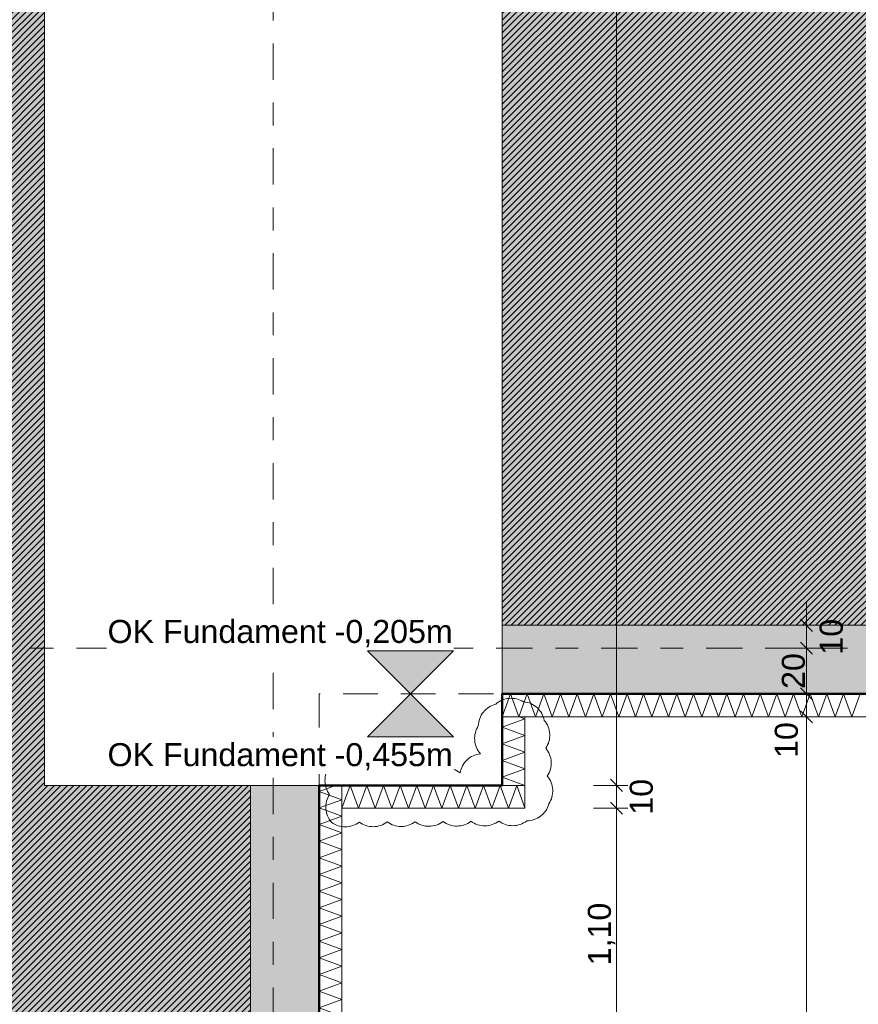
# Model space of a CAD drawing. Header units: metres. Extents: x -273 to 6, y -183 to 13.
# Tile 239 of 256: x -75.78 to -72.11, y -21.5 to -17.2. Entities that reach past the tile are written whole.
import ezdxf

# ---------------------------------------------------------------- set-up
doc = ezdxf.new("R2010")
doc.units = ezdxf.units.M
doc.header["$LTSCALE"] = 0.05
doc.header["$PDMODE"] = 1
doc.header["$PDSIZE"] = -2
doc.linetypes.add('ISO-02 Strichlinie', pattern=[3.81, 3.048, -0.762])
doc.linetypes.add('Linienart-53', pattern=[5.291531, 3.175, -1.058062, 0.352704, -0.705764])
doc.layers.get('0').update_dxf_attribs({"lineweight": 25})
for name, color, linetype, lineweight, true_color in [('00 -Bauelemente -Dämmung innen', 7, 'Continuous', 9, 0xff7fe6), ('30 -32 Gründung- 2 Flachgründungen u. Bodenplatten', 7, 'Continuous', 9, 0xff6633), ('30 -32 Gründung-4 Frostschürze', 7, 'Continuous', 9, 0x66aaff), ('70 -72 Beschriftung- 1 Beschriftung allgemein', 7, 'Continuous', 9, 0xff6633), ('70 -76 Bemaßung- 2 Allgemein', 7, 'Continuous', 5, 0x6666cc), ('70 -77 Revision- 2 Wolken', 7, 'Continuous', 18, 0x944cff)]:
    doc.layers.add(name, color=color, linetype=linetype, lineweight=lineweight, true_color=true_color)
for name, color, linetype, lineweight in [('30 -35 Decken- 2 Beläge- Dämmung', 7, 'Continuous', 9), ('70 -71 Achsen- 1 Gebäudeachsen', 7, 'Linienart-53', 18), ('Keine', 7, 'Continuous', 9)]:
    doc.layers.add(name, color=color, linetype=linetype, lineweight=lineweight)
doc.styles.add('Arial', font='arial.ttf')
doc.dimstyles.new('k+k_klein', dxfattribs={"dimtxt": 0.100689, "dimasz": 0.05302, "dimexe": 0.05, "dimexo": 0.15, "dimgap": 0.005, "dimtad": 1, "dimdec": 3, "dimtxsty": 'Arial', "dimblk": 'VW_SLASH-2', "dimblk1": 'VW_SLASH-2', "dimblk2": 'VW_SLASH-2', "dimcen": 0, "dimdle": 0.025, "dimadec": 3, "dimazin": 0, "dimtfac": 0.75, "dimtdec": 3, "dimtix": 1, "dimtmove": 0, "dimatfit": 0, "dimldrblk": 'VW_FILLEDARROW', "dimfxl": 0.1, "dimfxlon": 1, "dimfrac": 2, "dimtolj": 1, "dimarcsym": 0})

# ---------------------------------------------------------------- blocks, each defined once
blk = doc.blocks.new('_Achsen (3D)')
at = {"layer": '70 -71 Achsen- 1 Gebäudeachsen', "transparency": 33554687}
for p, q in [((-74.671, 3.8), (-74.671, -46.172)), ((-179.668, -19.947), (3.826, -19.947))]:
    blk.add_line(p, q, dxfattribs=at)
blk = doc.blocks.new('Gruppe-664')
at = {"color": 255, "linetype": 'Continuous', "lineweight": 5}
blk.add_wipeout([(-73.671, -20.247), (-68.121, -20.247), (-68.121, -20.147), (-73.671, -20.147)], dxfattribs=at).dxf.layer = '00 -Bauelemente -Dämmung innen'
blk = doc.blocks.new('Gruppe-665')
at = {"layer": '00 -Bauelemente -Dämmung innen', "color": 7, "transparency": 33554687, "flags": 128}
blk.add_lwpolyline([(-73.671, -20.247), (-73.6346, -20.147), (-73.5982, -20.247), (-73.5618, -20.147), (-73.5254, -20.247), (-73.489, -20.147), (-73.4526, -20.247), (-73.4162, -20.147), (-73.3798, -20.247), (-73.3434, -20.147), (-73.307, -20.247), (-73.2706, -20.147), (-73.2342, -20.247), (-73.1978, -20.147), (-73.1614, -20.247), (-73.125, -20.147), (-73.0886, -20.247), (-73.0523, -20.147), (-73.0159, -20.247), (-72.9795, -20.147), (-72.9431, -20.247), (-72.9067, -20.147), (-72.8703, -20.247), (-72.8339, -20.147), (-72.7975, -20.247), (-72.7611, -20.147), (-72.7247, -20.247), (-72.6883, -20.147), (-72.6519, -20.247), (-72.6155, -20.147), (-72.5791, -20.247), (-72.5427, -20.147), (-72.5063, -20.247), (-72.4699, -20.147), (-72.4335, -20.247), (-72.3971, -20.147), (-72.3607, -20.247), (-72.3243, -20.147), (-72.2879, -20.247), (-72.2515, -20.147), (-72.2151, -20.247), (-72.1787, -20.147), (-72.1423, -20.247), (-72.1059, -20.147)], dxfattribs=at)
blk = doc.blocks.new('Gruppe-666')
at = {"layer": '00 -Bauelemente -Dämmung innen', "color": 7, "linetype": 'Continuous', "lineweight": 9, "transparency": 33554687}
blk.add_line((-73.671, -20.147), (-73.671, -20.247), dxfattribs=at)
blk = doc.blocks.new('Gruppe-668')
at = {"color": 7, "transparency": 33554687}
blk.add_blockref('Gruppe-666', (0, 0), dxfattribs=at)
blk = doc.blocks.new('Gruppe-669')
at = {"layer": '00 -Bauelemente -Dämmung innen', "color": 7, "linetype": 'Continuous', "lineweight": 9, "transparency": 33554687}
blk.add_line((-68.121, -20.147), (-73.671, -20.147), dxfattribs=at)
blk = doc.blocks.new('Gruppe-670')
at = {"layer": '00 -Bauelemente -Dämmung innen', "color": 7, "linetype": 'Continuous', "lineweight": 9, "transparency": 33554687}
blk.add_line((-73.671, -20.247), (-68.121, -20.247), dxfattribs=at)
blk = doc.blocks.new('Gruppe-671')
at = {"color": 7, "transparency": 33554687}
for name in ['Gruppe-669', 'Gruppe-670']:
    blk.add_blockref(name, (0, 0), dxfattribs=at)
blk = doc.blocks.new('Gruppe-672')
at = {"layer": '00 -Bauelemente -Dämmung innen', "color": 7}
blk.add_blockref('Gruppe-664', (0, 0), dxfattribs=at)
at = {"color": 7, "transparency": 33554687}
for name in ['Gruppe-668', 'Gruppe-671']:
    blk.add_blockref(name, (0, 0), dxfattribs=at)
at = {"layer": '00 -Bauelemente -Dämmung innen', "color": 7, "transparency": 33554687}
blk.add_blockref('Gruppe-665', (0, 0), dxfattribs=at)
blk = doc.blocks.new('Gruppe-673')
at = {"layer": '00 -Bauelemente -Dämmung innen', "color": 7, "transparency": 33554687}
blk.add_blockref('Gruppe-672', (0, 0), dxfattribs=at)
at = {"layer": '00 -Bauelemente -Dämmung innen', "color": 0, "flags": 1}
for tag in ['prm0_value', 'prm1_value', 'prm2_value', 'prm3_value', 'prm4_value', 'prm5_value', 'prm6_value', 'IFC_UUID', 'instanceID', 'prm0_name', 'prm0_type', 'prm1_name', 'prm1_type', 'prm2_name', 'prm2_type', 'prm3_name', 'prm3_type', 'prm4_name', 'prm4_type', 'prm5_name', 'prm5_type', 'prm6_name', 'prm6_type']:
    blk.add_attdef(tag, (-73.671, -20.247), '', height=0.00018, dxfattribs=at)
blk = doc.blocks.new('Gruppe-2388')
at = {"color": 255, "linetype": 'Continuous', "lineweight": 5}
blk.add_wipeout([(-74.371, -21.847), (-74.371, -20.547), (-74.471, -20.547), (-74.471, -21.847)], dxfattribs=at).dxf.layer = '00 -Bauelemente -Dämmung innen'
blk = doc.blocks.new('Gruppe-2389')
at = {"layer": '00 -Bauelemente -Dämmung innen', "color": 7, "transparency": 33554687, "flags": 128}
blk.add_lwpolyline([(-74.371, -21.847), (-74.471, -21.8106), (-74.371, -21.7742), (-74.471, -21.7379), (-74.371, -21.7015), (-74.471, -21.6651), (-74.371, -21.6287), (-74.471, -21.5923), (-74.371, -21.5559), (-74.471, -21.5195), (-74.371, -21.4831), (-74.471, -21.4467), (-74.371, -21.4103), (-74.471, -21.3739), (-74.371, -21.3375), (-74.471, -21.3011), (-74.371, -21.2647), (-74.471, -21.2283), (-74.371, -21.1919), (-74.471, -21.1555), (-74.371, -21.1191), (-74.471, -21.0827), (-74.371, -21.0463), (-74.471, -21.0099), (-74.371, -20.9735), (-74.471, -20.9371), (-74.371, -20.9007), (-74.471, -20.8643), (-74.371, -20.8279), (-74.471, -20.7915), (-74.371, -20.7551), (-74.471, -20.7187), (-74.371, -20.6823), (-74.471, -20.6459), (-74.371, -20.6095), (-74.471, -20.5731), (-74.3993, -20.547)], dxfattribs=at)
blk = doc.blocks.new('Gruppe-2390')
at = {"layer": '00 -Bauelemente -Dämmung innen', "color": 7, "linetype": 'Continuous', "lineweight": 9, "transparency": 33554687}
blk.add_line((-74.471, -21.847), (-74.371, -21.847), dxfattribs=at)
blk = doc.blocks.new('Gruppe-2391')
at = {"layer": '00 -Bauelemente -Dämmung innen', "color": 7, "linetype": 'Continuous', "lineweight": 9, "transparency": 33554687}
blk.add_line((-74.371, -20.547), (-74.471, -20.547), dxfattribs=at)
blk = doc.blocks.new('Gruppe-2392')
at = {"color": 7, "transparency": 33554687}
for name in ['Gruppe-2391', 'Gruppe-2390']:
    blk.add_blockref(name, (0, 0), dxfattribs=at)
blk = doc.blocks.new('Gruppe-2393')
at = {"layer": '00 -Bauelemente -Dämmung innen', "color": 7, "linetype": 'Continuous', "lineweight": 9, "transparency": 33554687}
blk.add_line((-74.471, -20.547), (-74.471, -21.847), dxfattribs=at)
blk = doc.blocks.new('Gruppe-2394')
at = {"layer": '00 -Bauelemente -Dämmung innen', "color": 7, "linetype": 'Continuous', "lineweight": 9, "transparency": 33554687}
blk.add_line((-74.371, -21.847), (-74.371, -20.547), dxfattribs=at)
blk = doc.blocks.new('Gruppe-2395')
at = {"color": 7, "transparency": 33554687}
for name in ['Gruppe-2393', 'Gruppe-2394']:
    blk.add_blockref(name, (0, 0), dxfattribs=at)
blk = doc.blocks.new('Gruppe-2396')
at = {"layer": '00 -Bauelemente -Dämmung innen', "color": 7}
blk.add_blockref('Gruppe-2388', (0, 0), dxfattribs=at)
at = {"color": 7, "transparency": 33554687}
for name in ['Gruppe-2392', 'Gruppe-2395']:
    blk.add_blockref(name, (0, 0), dxfattribs=at)
at = {"layer": '00 -Bauelemente -Dämmung innen', "color": 7, "transparency": 33554687}
blk.add_blockref('Gruppe-2389', (0, 0), dxfattribs=at)
blk = doc.blocks.new('Gruppe-2397')
at = {"layer": '00 -Bauelemente -Dämmung innen', "color": 7, "transparency": 33554687}
blk.add_blockref('Gruppe-2396', (0, 0), dxfattribs=at)
at = {"layer": '00 -Bauelemente -Dämmung innen', "color": 0, "flags": 1}
for tag in ['prm0_value', 'prm1_value', 'prm2_value', 'prm3_value', 'prm4_value', 'prm5_value', 'prm6_value', 'IFC_UUID', 'instanceID', 'prm0_name', 'prm0_type', 'prm1_name', 'prm1_type', 'prm2_name', 'prm2_type', 'prm3_name', 'prm3_type', 'prm4_name', 'prm4_type', 'prm5_name', 'prm5_type', 'prm6_name', 'prm6_type']:
    blk.add_attdef(tag, (-74.471, -21.847), '', height=0.00018, dxfattribs=at)
blk = doc.blocks.new('Gruppe-2491')
at = {"color": 255, "linetype": 'Continuous', "lineweight": 5}
blk.add_wipeout([(-73.571, -20.547), (-73.571, -20.247), (-73.671, -20.247), (-73.671, -20.547)], dxfattribs=at).dxf.layer = '00 -Bauelemente -Dämmung innen'
blk = doc.blocks.new('Gruppe-2492')
at = {"layer": '00 -Bauelemente -Dämmung innen', "color": 7, "transparency": 33554687, "flags": 128}
blk.add_lwpolyline([(-73.571, -20.547), (-73.671, -20.5106), (-73.571, -20.4742), (-73.671, -20.4379), (-73.571, -20.4015), (-73.671, -20.3651), (-73.571, -20.3287), (-73.671, -20.2923), (-73.571, -20.2559), (-73.5952, -20.247)], dxfattribs=at)
blk = doc.blocks.new('Gruppe-2493')
at = {"layer": '00 -Bauelemente -Dämmung innen', "color": 7, "linetype": 'Continuous', "lineweight": 9, "transparency": 33554687}
blk.add_line((-73.671, -20.547), (-73.571, -20.547), dxfattribs=at)
blk = doc.blocks.new('Gruppe-2494')
at = {"layer": '00 -Bauelemente -Dämmung innen', "color": 7, "linetype": 'Continuous', "lineweight": 9, "transparency": 33554687}
blk.add_line((-73.571, -20.247), (-73.671, -20.247), dxfattribs=at)
blk = doc.blocks.new('Gruppe-2495')
at = {"color": 7, "transparency": 33554687}
for name in ['Gruppe-2494', 'Gruppe-2493']:
    blk.add_blockref(name, (0, 0), dxfattribs=at)
blk = doc.blocks.new('Gruppe-2496')
at = {"layer": '00 -Bauelemente -Dämmung innen', "color": 7, "linetype": 'Continuous', "lineweight": 9, "transparency": 33554687}
blk.add_line((-73.671, -20.247), (-73.671, -20.547), dxfattribs=at)
blk = doc.blocks.new('Gruppe-2497')
at = {"layer": '00 -Bauelemente -Dämmung innen', "color": 7, "linetype": 'Continuous', "lineweight": 9, "transparency": 33554687}
blk.add_line((-73.571, -20.547), (-73.571, -20.247), dxfattribs=at)
blk = doc.blocks.new('Gruppe-2498')
at = {"color": 7, "transparency": 33554687}
for name in ['Gruppe-2496', 'Gruppe-2497']:
    blk.add_blockref(name, (0, 0), dxfattribs=at)
blk = doc.blocks.new('Gruppe-2499')
at = {"layer": '00 -Bauelemente -Dämmung innen', "color": 7}
blk.add_blockref('Gruppe-2491', (0, 0), dxfattribs=at)
at = {"color": 7, "transparency": 33554687}
for name in ['Gruppe-2495', 'Gruppe-2498']:
    blk.add_blockref(name, (0, 0), dxfattribs=at)
at = {"layer": '00 -Bauelemente -Dämmung innen', "color": 7, "transparency": 33554687}
blk.add_blockref('Gruppe-2492', (0, 0), dxfattribs=at)
blk = doc.blocks.new('Gruppe-2500')
at = {"layer": '00 -Bauelemente -Dämmung innen', "color": 7, "transparency": 33554687}
blk.add_blockref('Gruppe-2499', (0, 0), dxfattribs=at)
at = {"layer": '00 -Bauelemente -Dämmung innen', "color": 0, "flags": 1}
for tag in ['prm0_value', 'prm1_value', 'prm2_value', 'prm3_value', 'prm4_value', 'prm5_value', 'prm6_value', 'IFC_UUID', 'instanceID', 'prm0_name', 'prm0_type', 'prm1_name', 'prm1_type', 'prm2_name', 'prm2_type', 'prm3_name', 'prm3_type', 'prm4_name', 'prm4_type', 'prm5_name', 'prm5_type', 'prm6_name', 'prm6_type']:
    blk.add_attdef(tag, (-73.671, -20.547), '', height=0.00018, dxfattribs=at)
blk = doc.blocks.new('Gruppe-2501')
at = {"color": 255, "linetype": 'Continuous', "lineweight": 5}
blk.add_wipeout([(-74.371, -20.647), (-73.571, -20.647), (-73.571, -20.547), (-74.371, -20.547)], dxfattribs=at).dxf.layer = '00 -Bauelemente -Dämmung innen'
blk = doc.blocks.new('Gruppe-2502')
at = {"layer": '00 -Bauelemente -Dämmung innen', "color": 7, "transparency": 33554687, "flags": 128}
blk.add_lwpolyline([(-74.371, -20.647), (-74.3346, -20.547), (-74.2982, -20.647), (-74.2618, -20.547), (-74.2254, -20.647), (-74.189, -20.547), (-74.1526, -20.647), (-74.1162, -20.547), (-74.0798, -20.647), (-74.0434, -20.547), (-74.007, -20.647), (-73.9706, -20.547), (-73.9342, -20.647), (-73.8978, -20.547), (-73.8614, -20.647), (-73.825, -20.547), (-73.7886, -20.647), (-73.7523, -20.547), (-73.7159, -20.647), (-73.6795, -20.547), (-73.6431, -20.647), (-73.6067, -20.547), (-73.571, -20.645)], dxfattribs=at)
blk = doc.blocks.new('Gruppe-2503')
at = {"layer": '00 -Bauelemente -Dämmung innen', "color": 7, "linetype": 'Continuous', "lineweight": 9, "transparency": 33554687}
blk.add_line((-74.371, -20.547), (-74.371, -20.647), dxfattribs=at)
blk = doc.blocks.new('Gruppe-2504')
at = {"layer": '00 -Bauelemente -Dämmung innen', "color": 7, "linetype": 'Continuous', "lineweight": 9, "transparency": 33554687}
blk.add_line((-73.571, -20.647), (-73.571, -20.547), dxfattribs=at)
blk = doc.blocks.new('Gruppe-2505')
at = {"color": 7, "transparency": 33554687}
for name in ['Gruppe-2503', 'Gruppe-2504']:
    blk.add_blockref(name, (0, 0), dxfattribs=at)
blk = doc.blocks.new('Gruppe-2506')
at = {"layer": '00 -Bauelemente -Dämmung innen', "color": 7, "linetype": 'Continuous', "lineweight": 9, "transparency": 33554687}
blk.add_line((-73.571, -20.547), (-74.371, -20.547), dxfattribs=at)
blk = doc.blocks.new('Gruppe-2507')
at = {"layer": '00 -Bauelemente -Dämmung innen', "color": 7, "linetype": 'Continuous', "lineweight": 9, "transparency": 33554687}
blk.add_line((-74.371, -20.647), (-73.571, -20.647), dxfattribs=at)
blk = doc.blocks.new('Gruppe-2508')
at = {"color": 7, "transparency": 33554687}
for name in ['Gruppe-2506', 'Gruppe-2507']:
    blk.add_blockref(name, (0, 0), dxfattribs=at)
blk = doc.blocks.new('Gruppe-2509')
at = {"layer": '00 -Bauelemente -Dämmung innen', "color": 7}
blk.add_blockref('Gruppe-2501', (0, 0), dxfattribs=at)
at = {"color": 7, "transparency": 33554687}
for name in ['Gruppe-2505', 'Gruppe-2508']:
    blk.add_blockref(name, (0, 0), dxfattribs=at)
at = {"layer": '00 -Bauelemente -Dämmung innen', "color": 7, "transparency": 33554687}
blk.add_blockref('Gruppe-2502', (0, 0), dxfattribs=at)
blk = doc.blocks.new('Gruppe-2510')
at = {"layer": '00 -Bauelemente -Dämmung innen', "color": 7, "transparency": 33554687}
blk.add_blockref('Gruppe-2509', (0, 0), dxfattribs=at)
at = {"layer": '00 -Bauelemente -Dämmung innen', "color": 0, "flags": 1}
for tag in ['prm0_value', 'prm1_value', 'prm2_value', 'prm3_value', 'prm4_value', 'prm5_value', 'prm6_value', 'IFC_UUID', 'instanceID', 'prm0_name', 'prm0_type', 'prm1_name', 'prm1_type', 'prm2_name', 'prm2_type', 'prm3_name', 'prm3_type', 'prm4_name', 'prm4_type', 'prm5_name', 'prm5_type', 'prm6_name', 'prm6_type']:
    blk.add_attdef(tag, (-74.371, -20.647), '', height=0.00018, dxfattribs=at)
blk = doc.blocks.new('Gruppe-2681')
at = {"layer": '70 -77 Revision- 2 Wolken', "transparency": 33554687, "flags": 128}
blk.add_lwpolyline([(-74.425, -20.465, 0.162278), (-74.4453, -20.526, 0.162278), (-74.425, -20.5869, 0.162278), (-74.4412, -20.6491, 0.162278), (-74.4168, -20.7086, 0.162278), (-74.3557, -20.7285, 0.162278), (-74.2949, -20.7077, 0.162278), (-74.2338, -20.7276, 0.162278), (-74.173, -20.7068, 0.162278), (-74.1119, -20.7267, 0.162278), (-74.0511, -20.706, 0.162278), (-73.99, -20.7259, 0.162278), (-73.9291, -20.7051, 0.162278), (-73.868, -20.725, 0.162278), (-73.8072, -20.7042, 0.162278), (-73.7461, -20.7241, 0.162278), (-73.6853, -20.7034, 0.162278), (-73.6242, -20.7233, 0.162278), (-73.5634, -20.7025, 0.162278), (-73.5027, -20.6814, 0.162278), (-73.4668, -20.6281, 0.162278), (-73.4498, -20.5662, 0.162278), (-73.4733, -20.5064, 0.162278), (-73.4563, -20.4444, 0.162278), (-73.4799, -20.3847, 0.162278), (-73.4629, -20.3227, 0.162278), (-73.4864, -20.2629, 0.162278), (-73.5183, -20.2071, 0.162278), (-73.5773, -20.1816, 0.162278), (-73.6397, -20.1665, 0.162278), (-73.6988, -20.1918, 0.162278), (-73.7527, -20.2267, 0.162278), (-73.7749, -20.287, 0.162278), (-73.7906, -20.3494, 0.162278), (-73.7657, -20.4086, 0.162278), (-73.8241, -20.4355, 0.162278), (-73.8547, -20.492, 0.162278), (-73.9148, -20.4691, 0.162278), (-73.9765, -20.4869, 0.162278), (-74.0366, -20.4641, 0.162278), (-74.0983, -20.4819, 0.162278), (-74.1584, -20.4591, 0.162278), (-74.2201, -20.4769, 0.162278), (-74.2802, -20.454, 0.162278), (-74.342, -20.4718, 0.162278), (-74.3823, -20.4546, 0.162278), (-74.425, -20.465)], format="xyb", close=True, dxfattribs=at)
blk = doc.blocks.new('_FU_2D LP5 (2D)')
at = {"layer": '30 -35 Decken- 2 Beläge- Dämmung', "linetype": 'Continuous', "lineweight": 18, "true_color": 0xd9d9d9}
h = blk.add_hatch(dxfattribs=at)
h.set_pattern_fill('Schraffur grau', color=254, style=0, pattern_type=2)
h.set_pattern_definition([(45, (-88.613402, -25.839444), (0.014142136, -0.014142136), [])])
h.paths.add_polyline_path([(-75.77099996, -21.84704198), (-74.77099996, -21.84704198), (-74.77099996, -20.54704198), (-75.67099996, -20.54704198), (-75.67099996, -14.84704198), (-79.77099996, -14.84704198), (-79.77099996, -29.09704198), (-80.92099996, -29.09704198), (-80.92099996, -29.93902719), (-80.92109109, -29.93902719), (-80.92109109, -33.19704198), (-84.92099996, -33.19704198), (-84.92099996, -29.93902719), (-84.92109109, -29.93902719), (-84.92109109, -29.09704198), (-89.17099996, -29.09704198), (-89.17099996, -33.19704198), (-93.17109109, -33.19704198), (-93.17109109, -29.09704198), (-98.82099996, -29.09704198), (-98.82099996, -34.09704198), (-75.67099996, -34.09704198), (-75.67099996, -30.59704198), (-73.67099996, -30.59704198), (-73.67099996, -35.19704198), (-74.57099996, -35.19704198), (-74.57099996, -38.67204198), (-73.89599996, -38.67204198), (-73.89599996, -39.34704198), (-67.52099996, -39.34704198), (-67.52099996, -38.34704198), (-65.32099996, -38.34704198), (-65.32099996, -39.34704198), (-59.27099996, -39.34704198), (-59.27099996, -38.34704198), (-57.07099996, -38.34704198), (-57.07099996, -39.34704198), (-50.67099996, -39.34704198), (-50.67099996, -28.29704198), (-56.92099996, -28.29704198), (-56.92099996, -32.44704198), (-59.42099996, -32.44704198), (-59.42099996, -28.29704198), (-65.17099996, -28.29704198), (-65.17099996, -32.44704198), (-67.67099996, -32.44704198), (-67.67099996, -28.29704198), (-73.57099996, -28.29704198), (-73.57099996, -29.29704198), (-75.77099996, -29.29704198), (-75.77099996, -27.09704198), (-74.77099996, -27.09704198), (-74.77099996, -24.04704198), (-75.77099996, -24.04704198)])
h = blk.add_hatch(dxfattribs=at)
h.set_pattern_fill('Schraffur grau', color=254, style=0, pattern_type=2)
h.set_pattern_definition([(45, (-64.125902, -18.714444), (0.014142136, -0.014142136), [])])
h.paths.add_polyline_path([(-56.67099996, -18.44704198), (-56.67099996, -19.84704198), (-51.84599996, -19.84704198), (-51.84599996, -14.84704198), (-73.67099996, -14.84704198), (-73.67099996, -19.84704198), (-68.12099996, -19.84704198), (-68.12099996, -18.24704198), (-64.72099996, -18.24704198), (-64.72099996, -19.84704198), (-59.67099996, -19.84704198), (-59.67099996, -18.44704198)])
at = {"layer": 'Keine', "linetype": 'Continuous', "lineweight": 0, "transparency": 33554567}
h = blk.add_hatch(color=43, dxfattribs=at)
h.paths.add_polyline_path([(-73.92099996, -0.54704198), (-73.92099996, -10.69704198), (-73.67099996, -10.69704198), (-73.67099996, -19.84704198), (-68.12099996, -19.84704198), (-68.12099996, -18.24704198), (-64.72099996, -18.24704198), (-64.72099996, -19.84704198), (-59.67099996, -19.84704198), (-59.67099996, -18.44704198), (-56.67099996, -18.44704198), (-56.67099996, -19.84704198), (-51.84599996, -19.84704198), (-51.84599996, -10.69704198), (-49.72099996, -10.69704198), (-49.72099996, -8.89704198), (-50.19599996, -8.89704198), (-50.19599996, -0.54704198), (-56.47099996, -0.54704198), (-56.47099996, -3.2900754), (-59.87099996, -3.2900754), (-59.87099996, -0.54704198), (-64.72099996, -0.54704198), (-64.72099996, -3.2900754), (-68.12099996, -3.2900754), (-68.12099996, -0.54704198)])
h.paths.add_polyline_path([(-55.97099996, -14.24704198), (-60.37099996, -14.24704198), (-60.37099996, -6.14704198), (-55.97099996, -6.14704198)])
h.paths.add_polyline_path([(-68.62099996, -6.14704198), (-64.22099996, -6.14704198), (-64.22099996, -14.24704198), (-68.62099996, -14.24704198)])
at = {"layer": '30 -35 Decken- 2 Beläge- Dämmung', "flags": 128}
blk.add_lwpolyline([(-75.77099996, -29.29704198), (-75.77099996, -27.09704198), (-74.77099996, -27.09704198), (-74.77099996, -24.04704198), (-75.77099996, -24.04704198), (-75.77099996, -21.84704198), (-74.77099996, -21.84704198), (-74.77099996, -20.54704198), (-75.67099996, -20.54704198), (-75.67099996, -14.84704198), (-79.77099996, -14.84704198), (-79.77099996, -29.09704198)], dxfattribs=at)
blk.add_lwpolyline([(-56.67099996, -18.44704198), (-56.67099996, -19.84704198), (-51.84599996, -19.84704198), (-51.84599996, -14.84704198), (-73.67099996, -14.84704198), (-73.67099996, -19.84704198), (-68.12099996, -19.84704198), (-68.12099996, -18.24704198), (-64.72099996, -18.24704198), (-64.72099996, -19.84704198), (-59.67099996, -19.84704198), (-59.67099996, -18.44704198)], close=True, dxfattribs=at)
at = {"layer": 'Keine', "flags": 128}
blk.add_lwpolyline([(-50.19599996, -0.54704198), (-56.47099996, -0.54704198), (-56.47099996, -3.2900754), (-59.87099996, -3.2900754), (-59.87099996, -0.54704198), (-64.72099996, -0.54704198), (-64.72099996, -3.2900754), (-68.12099996, -3.2900754), (-68.12099996, -0.54704198), (-73.92099996, -0.54704198), (-73.92099996, -10.69704198), (-73.67099996, -10.69704198), (-73.67099996, -19.84704198), (-68.12099996, -19.84704198), (-68.12099996, -18.24704198), (-64.72099996, -18.24704198), (-64.72099996, -19.84704198), (-59.67099996, -19.84704198), (-59.67099996, -18.44704198), (-56.67099996, -18.44704198), (-56.67099996, -19.84704198), (-51.84599996, -19.84704198), (-51.84599996, -10.69704198), (-49.72099996, -10.69704198)], dxfattribs=at)
at = {"layer": '00 -Bauelemente -Dämmung innen', "color": 7}
blk.add_blockref('Gruppe-673', (0, 0), dxfattribs=at)
at = {"layer": '30 -32 Gründung-4 Frostschürze', "linetype": 'Continuous', "lineweight": 0, "transparency": 33554534}
blk.add_hatch(color=161, dxfattribs=at).paths.add_polyline_path([(-68.12099996, -20.14704198), (-73.67099996, -20.14704198), (-73.67099996, -19.84704198), (-68.12099996, -19.84704198)])
at = {"layer": 'Keine', "linetype": 'Continuous', "lineweight": 0, "transparency": 33554511}
h = blk.add_hatch(color=43, dxfattribs=at)
h.paths.add_polyline_path([(-75.67109109, -30.59704198), (-73.67099996, -30.59704198), (-73.67099996, -35.19704198), (-74.57099996, -35.19704198), (-74.57099996, -38.67204198), (-73.89599996, -38.67204198), (-73.89599996, -39.34704198), (-67.52099996, -39.34704198), (-67.52099996, -38.34704198), (-65.32099996, -38.34704198), (-65.32099996, -39.34704198), (-59.27099996, -39.34704198), (-59.27099996, -38.34704198), (-57.07099996, -38.34704198), (-57.07099996, -39.34704198), (-50.67099996, -39.34704198), (-50.67099996, -28.29704198), (-56.92099996, -28.29704198), (-56.92099996, -32.44704198), (-59.42099996, -32.44704198), (-59.42099996, -28.29704198), (-65.17099996, -28.29704198), (-65.17099996, -32.44704198), (-67.67099996, -32.44704198), (-67.67099996, -28.29704198), (-73.57099996, -28.29704198), (-73.57099996, -29.29704198), (-75.77099996, -29.29704198), (-75.77099996, -27.09704198), (-74.77099996, -27.09704198), (-74.77099996, -24.04704198), (-75.77099996, -24.04704198), (-75.77099996, -21.84704198), (-74.77099996, -21.84704198), (-74.77099996, -20.54704198), (-75.67109109, -20.54704198), (-75.67109109, -10.69704198), (-75.42109109, -10.69704198), (-75.42109109, -9.44704198), (-81.42109109, -9.44704198), (-81.42109109, -13.94704198), (-84.42109109, -13.94704198), (-84.42109109, -6.44704198), (-81.95609109, -6.44704198), (-81.95609109, -3.29008264), (-84.69599996, -3.29008264), (-84.69599996, -0.54704198), (-88.07099996, -0.54704198), (-88.07099996, -2.44704198), (-89.37099996, -2.44704198), (-89.37099996, -0.54704198), (-89.57099996, -0.54704198), (-89.57099996, -2.89008719), (-92.77099996, -2.89008719), (-92.77099996, -0.54704198), (-93.72109109, -0.54704198), (-93.72109109, -8.09704198), (-92.67109109, -8.09704198), (-92.67109109, -6.44704198), (-89.67109109, -6.44704198), (-89.67109109, -13.94704198), (-92.67109109, -13.94704198), (-92.67109109, -9.29704198), (-98.82109109, -9.29704198), (-98.82109109, -11.09704198), (-94.09609109, -11.09704198), (-94.09609109, -23.54704198), (-98.82109109, -23.54704198), (-98.82109109, -34.09704198), (-75.67109109, -34.09704198)])
h.paths.add_polyline_path([(-89.17109109, -33.19704198), (-93.17109109, -33.19704198), (-93.17109109, -29.19704198), (-89.17109109, -29.19704198)])
h.paths.add_polyline_path([(-84.92109109, -29.19704198), (-80.92109109, -29.19704198), (-80.92109109, -33.19704198), (-84.92109109, -33.19704198)])
h.paths.add_polyline_path([(-85.12109109, -17.39704198), (-80.72109109, -17.39704198), (-80.72109109, -25.49704198), (-85.12109109, -25.49704198)])
h.paths.add_polyline_path([(-88.97109109, -25.49704198), (-93.37109109, -25.49704198), (-93.37109109, -17.39704198), (-88.97109109, -17.39704198)])
at = {"layer": '30 -32 Gründung- 2 Flachgründungen u. Bodenplatten', "flags": 128}
blk.add_lwpolyline([(-75.67099996, -10.69704198), (-73.67099996, -10.69704198), (-73.67099996, -20.54704198), (-75.67099996, -20.54704198)], close=True, dxfattribs=at)
at = {"layer": '30 -32 Gründung- 2 Flachgründungen u. Bodenplatten', "linetype": 'ISO-02 Strichlinie', "flags": 128}
blk.add_lwpolyline([(-74.47099996, -20.54704198), (-74.47099996, -20.14704198), (-73.67099996, -20.14704198)], dxfattribs=at)
at = {"layer": '30 -32 Gründung-4 Frostschürze', "flags": 128}
blk.add_lwpolyline([(-68.12099996, -20.14704198), (-73.67099996, -20.14704198), (-73.67099996, -19.84704198), (-68.12099996, -19.84704198)], close=True, dxfattribs=at)
at = {"layer": 'Keine', "flags": 128}
blk.add_lwpolyline([(-75.77099996, -29.29704198), (-75.77099996, -27.09704198), (-74.77099996, -27.09704198), (-74.77099996, -24.04704198), (-75.77099996, -24.04704198), (-75.77099996, -21.84704198), (-74.77099996, -21.84704198), (-74.77099996, -20.54704198), (-75.67109109, -20.54704198), (-75.67109109, -10.69704198), (-75.42109109, -10.69704198), (-75.42109109, -9.44704198), (-81.42109109, -9.44704198), (-81.42109109, -13.94704198), (-84.42109109, -13.94704198), (-84.42109109, -6.44704198), (-81.95609109, -6.44704198), (-81.95609109, -3.29008264), (-84.69599996, -3.29008264), (-84.69599996, -0.54704198), (-88.07099996, -0.54704198)], dxfattribs=at)
at = {"layer": '00 -Bauelemente -Dämmung innen', "color": 7}
for name in ['Gruppe-2500', 'Gruppe-2397']:
    blk.add_blockref(name, (0, 0), dxfattribs=at)
at = {"layer": '30 -32 Gründung-4 Frostschürze', "linetype": 'Continuous', "lineweight": 0, "transparency": 33554534}
blk.add_hatch(color=161, dxfattribs=at).paths.add_polyline_path([(-74.47099996, -20.54704198), (-74.47099996, -21.84704198), (-74.77099996, -21.84704198), (-74.77099996, -20.54704198)])
at = {"layer": '30 -32 Gründung-4 Frostschürze', "flags": 128}
blk.add_lwpolyline([(-74.47099996, -20.54704198), (-74.47099996, -21.84704198), (-74.77099996, -21.84704198), (-74.77099996, -20.54704198)], close=True, dxfattribs=at)
at = {"layer": '00 -Bauelemente -Dämmung innen', "color": 7}
blk.add_blockref('Gruppe-2510', (0, 0), dxfattribs=at)
at = {"layer": '70 -72 Beschriftung- 1 Beschriftung allgemein', "color": 103, "lineweight": 50, "true_color": 0x66cc7f, "flags": 128}
blk.add_lwpolyline([(-67.67099996, -27.99704198), (-73.57099996, -27.99704198), (-73.57099996, -27.09704198), (-74.47099996, -27.09704198), (-74.47099996, -24.04704198), (-73.57099996, -24.04704198), (-73.57099996, -21.84704198), (-74.47099996, -21.84704198), (-74.47099996, -20.54704198), (-73.67099996, -20.54704198), (-73.67099996, -20.14704198), (-68.12099996, -20.14704198)], dxfattribs=at)
at = {"layer": '70 -77 Revision- 2 Wolken'}
blk.add_blockref('Gruppe-2681', (0, 0), dxfattribs=at)
blk = doc.blocks.new('VW_SLASH-2')
at = {"color": 0, "linetype": 'ByBlock', "lineweight": -2, "transparency": 16777216}
blk.add_line((0.472, 0), (-1, 0), dxfattribs=at)
at = {"color": 0, "lineweight": 5, "transparency": 16777216, "flags": 128}
blk.add_lwpolyline([(0.5, 0.5), (-0.5, -0.5)], dxfattribs=at)
blk = doc.blocks.new('*D3492')
at = {"layer": '70 -76 Bemaßung- 2 Allgemein', "color": 0, "lineweight": -2}
for p, q in [((-73.271, -10.697), (-73.121, -10.697)), ((-73.171, -20.494), (-73.171, -10.7501)), ((-73.271, -20.547), (-73.121, -20.547))]:
    blk.add_line(p, q, dxfattribs=at)
at = {"layer": 'Defpoints', "color": 0}
for p in [(-73.671, -10.697), (-73.171, -10.697), (-73.671, -20.547)]:
    blk.add_point(p, dxfattribs=at)
at = {"layer": '70 -76 Bemaßung- 2 Allgemein', "color": 0, "lineweight": -2, "xscale": 0.05302001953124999, "yscale": 0.05302001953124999, "zscale": 0.05302001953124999}
for p, rotation in [((-73.171, -10.697), 90), ((-73.171, -20.547), 270)]:
    blk.add_blockref('VW_SLASH-2', p, dxfattribs=dict(at, rotation=rotation))
at = {"layer": '70 -76 Bemaßung- 2 Allgemein', "color": 0, "insert": (-73.2365, -15.622), "char_height": 0.10069, "attachment_point": 5, "rotation": 90, "style": 'Arial'}
blk.add_mtext('\\A1;9,85', dxfattribs=at)
blk = doc.blocks.new('VW_FILLEDARROW')
at = {"linetype": 'Continuous', "lineweight": 0, "transparency": 16777216}
blk.add_hatch(color=0, dxfattribs=at).paths.add_polyline_path([(-2.829, 0.758), (0, 0), (-2.829, -0.758)])
at = {"color": 0, "lineweight": 5, "transparency": 16777216, "flags": 128}
blk.add_lwpolyline([(-2.829, 0.758), (0, 0), (-2.829, -0.758)], close=True, dxfattribs=at)
blk = doc.blocks.new('*D3493')
at = {"layer": '70 -76 Bemaßung- 2 Allgemein', "color": 0, "lineweight": -2}
for p, q in [((-73.171, -20.494), (-73.171, -20.441)), ((-73.271, -20.547), (-73.121, -20.547)), ((-73.171, -20.647), (-73.171, -20.547)), ((-73.271, -20.647), (-73.121, -20.647)), ((-73.171, -20.7001), (-73.171, -20.7531))]:
    blk.add_line(p, q, dxfattribs=at)
at = {"layer": 'Defpoints', "color": 0}
for p in [(-73.671, -20.547), (-73.171, -20.547), (-73.571, -20.647)]:
    blk.add_point(p, dxfattribs=at)
at = {"layer": '70 -76 Bemaßung- 2 Allgemein', "color": 0, "lineweight": -2, "xscale": 0.05302001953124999, "yscale": 0.05302001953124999, "zscale": 0.05302001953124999}
for p, rotation in [((-73.171, -20.547), 270), ((-73.171, -20.647), 90)]:
    blk.add_blockref('VW_SLASH-2', p, dxfattribs=dict(at, rotation=rotation))
at = {"layer": '70 -76 Bemaßung- 2 Allgemein', "color": 0, "insert": (-73.0621, -20.597), "char_height": 0.10069, "attachment_point": 5, "rotation": 90, "style": 'Arial'}
blk.add_mtext('\\A1;10', dxfattribs=at)
blk = doc.blocks.new('*D3494')
at = {"layer": '70 -76 Bemaßung- 2 Allgemein', "color": 0, "lineweight": -2}
for p, q in [((-73.271, -20.647), (-73.121, -20.647)), ((-73.171, -21.694), (-73.171, -20.7001)), ((-73.271, -21.747), (-73.121, -21.747))]:
    blk.add_line(p, q, dxfattribs=at)
at = {"layer": 'Defpoints', "color": 0}
for p in [(-73.571, -20.647), (-73.171, -20.647), (-73.471, -21.747)]:
    blk.add_point(p, dxfattribs=at)
at = {"layer": '70 -76 Bemaßung- 2 Allgemein', "color": 0, "lineweight": -2, "xscale": 0.05302001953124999, "yscale": 0.05302001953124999, "zscale": 0.05302001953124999}
for p, rotation in [((-73.171, -20.647), 90), ((-73.171, -21.747), 270)]:
    blk.add_blockref('VW_SLASH-2', p, dxfattribs=dict(at, rotation=rotation))
at = {"layer": '70 -76 Bemaßung- 2 Allgemein', "color": 0, "insert": (-73.2365, -21.197), "char_height": 0.10069, "attachment_point": 5, "rotation": 90, "style": 'Arial'}
blk.add_mtext('\\A1;1,10', dxfattribs=at)
blk = doc.blocks.new('*D3808')
at = {"layer": '70 -76 Bemaßung- 2 Allgemein', "color": 0, "lineweight": -2}
for p, q in [((-74.671, -22.347), (-74.671, -22.497)), ((-73.571, -22.347), (-73.571, -22.497)), ((-73.624, -22.447), (-74.618, -22.447))]:
    blk.add_line(p, q, dxfattribs=at)
at = {"layer": 'Defpoints', "color": 0}
for p in [(-74.671, -19.947), (-73.571, -21.847), (-74.671, -22.447)]:
    blk.add_point(p, dxfattribs=at)
at = {"layer": '70 -76 Bemaßung- 2 Allgemein', "color": 0, "lineweight": -2, "xscale": 0.05302001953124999, "yscale": 0.05302001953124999, "zscale": 0.05302001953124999, "rotation": 180}
blk.add_blockref('VW_SLASH-2', (-74.671, -22.447), dxfattribs=at)
at = {"layer": '70 -76 Bemaßung- 2 Allgemein', "color": 0, "lineweight": -2, "xscale": 0.05302001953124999, "yscale": 0.05302001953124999, "zscale": 0.05302001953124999}
blk.add_blockref('VW_SLASH-2', (-73.571, -22.447), dxfattribs=at)
at = {"layer": '70 -76 Bemaßung- 2 Allgemein', "color": 0, "insert": (-74.121, -22.3816), "char_height": 0.10069, "attachment_point": 5, "style": 'Arial'}
blk.add_mtext('\\A1;1,10', dxfattribs=at)
blk = doc.blocks.new('*D3842')
at = {"layer": '70 -76 Bemaßung- 2 Allgemein', "color": 0, "lineweight": -2}
for p, q in [((-72.3409, -19.794), (-72.3409, -19.741)), ((-72.4409, -19.847), (-72.2909, -19.847)), ((-72.3409, -19.947), (-72.3409, -19.847)), ((-72.4409, -19.947), (-72.2909, -19.947)), ((-72.3409, -20.0001), (-72.3409, -20.0531))]:
    blk.add_line(p, q, dxfattribs=at)
at = {"layer": 'Defpoints', "color": 0}
for p in [(-73.671, -19.847), (-72.3409, -19.847), (-73.671, -19.947)]:
    blk.add_point(p, dxfattribs=at)
at = {"layer": '70 -76 Bemaßung- 2 Allgemein', "color": 0, "lineweight": -2, "xscale": 0.05302001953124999, "yscale": 0.05302001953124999, "zscale": 0.05302001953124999}
for p, rotation in [((-72.3409, -19.847), 270), ((-72.3409, -19.947), 90)]:
    blk.add_blockref('VW_SLASH-2', p, dxfattribs=dict(at, rotation=rotation))
at = {"layer": '70 -76 Bemaßung- 2 Allgemein', "color": 0, "insert": (-72.232, -19.897), "char_height": 0.10069, "attachment_point": 5, "rotation": 90, "style": 'Arial'}
blk.add_mtext('\\A1;10', dxfattribs=at)
blk = doc.blocks.new('*D3843')
at = {"layer": '70 -76 Bemaßung- 2 Allgemein', "color": 0, "lineweight": -2}
for p, q in [((-72.4409, -19.947), (-72.2909, -19.947)), ((-72.3409, -20.094), (-72.3409, -20.0001)), ((-72.4409, -20.147), (-72.2909, -20.147))]:
    blk.add_line(p, q, dxfattribs=at)
at = {"layer": 'Defpoints', "color": 0}
for p in [(-73.671, -19.947), (-72.3409, -19.947), (-73.671, -20.147)]:
    blk.add_point(p, dxfattribs=at)
at = {"layer": '70 -76 Bemaßung- 2 Allgemein', "color": 0, "lineweight": -2, "xscale": 0.05302001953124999, "yscale": 0.05302001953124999, "zscale": 0.05302001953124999}
for p, rotation in [((-72.3409, -19.947), 90), ((-72.3409, -20.147), 270)]:
    blk.add_blockref('VW_SLASH-2', p, dxfattribs=dict(at, rotation=rotation))
at = {"layer": '70 -76 Bemaßung- 2 Allgemein', "color": 0, "insert": (-72.3973, -20.047), "char_height": 0.10069, "attachment_point": 5, "rotation": 90, "style": 'Arial'}
blk.add_mtext('\\A1;20', dxfattribs=at)
blk = doc.blocks.new('*D3844')
at = {"layer": '70 -76 Bemaßung- 2 Allgemein', "color": 0, "lineweight": -2}
for p, q in [((-72.3409, -20.094), (-72.3409, -20.041)), ((-72.4409, -20.147), (-72.2909, -20.147)), ((-72.3409, -20.247), (-72.3409, -20.147)), ((-72.2107, -20.247), (-72.2909, -20.247)), ((-72.3409, -20.3001), (-72.3409, -20.3531))]:
    blk.add_line(p, q, dxfattribs=at)
at = {"layer": 'Defpoints', "color": 0}
for p in [(-73.671, -20.147), (-72.3409, -20.147), (-72.3607, -20.247)]:
    blk.add_point(p, dxfattribs=at)
at = {"layer": '70 -76 Bemaßung- 2 Allgemein', "color": 0, "lineweight": -2, "xscale": 0.05302001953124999, "yscale": 0.05302001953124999, "zscale": 0.05302001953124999}
for p, rotation in [((-72.3409, -20.147), 270), ((-72.3409, -20.247), 90)]:
    blk.add_blockref('VW_SLASH-2', p, dxfattribs=dict(at, rotation=rotation))
at = {"layer": '70 -76 Bemaßung- 2 Allgemein', "color": 0, "insert": (-72.4281, -20.3488), "char_height": 0.10069, "attachment_point": 5, "rotation": 90, "style": 'Arial'}
blk.add_mtext('\\A1;10', dxfattribs=at)
blk = doc.blocks.new('*D3845')
at = {"layer": '70 -76 Bemaßung- 2 Allgemein', "color": 0, "lineweight": -2}
for p, q in [((-72.2107, -20.247), (-72.2909, -20.247)), ((-72.3409, -27.844), (-72.3409, -20.3001)), ((-72.2409, -27.897), (-72.3909, -27.897))]:
    blk.add_line(p, q, dxfattribs=at)
at = {"layer": 'Defpoints', "color": 0}
for p in [(-72.3607, -20.247), (-72.3409, -20.247), (-71.8603, -27.897)]:
    blk.add_point(p, dxfattribs=at)
at = {"layer": '70 -76 Bemaßung- 2 Allgemein', "color": 0, "lineweight": -2, "xscale": 0.05302001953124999, "yscale": 0.05302001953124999, "zscale": 0.05302001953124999}
for p, rotation in [((-72.3409, -20.247), 90), ((-72.3409, -27.897), 270)]:
    blk.add_blockref('VW_SLASH-2', p, dxfattribs=dict(at, rotation=rotation))
at = {"layer": '70 -76 Bemaßung- 2 Allgemein', "color": 0, "insert": (-72.4063, -24.072), "char_height": 0.10069, "attachment_point": 5, "rotation": 90, "style": 'Arial'}
blk.add_mtext('\\A1;7,65', dxfattribs=at)
blk = doc.blocks.new('Gruppe-2926')
at = {"color": 255}
for points in [[(-75.3994, -19.9588), (-73.8828, -19.9588), (-73.8828, -19.7965), (-75.3994, -19.7965)], [(-75.3994, -20.4975), (-73.8828, -20.4975), (-73.8828, -20.3353), (-75.3994, -20.3353)]]:
    blk.add_wipeout(points, dxfattribs=at).dxf.layer = '70 -72 Beschriftung- 1 Beschriftung allgemein'
at = {"layer": '30 -32 Gründung- 2 Flachgründungen u. Bodenplatten', "linetype": 'Continuous', "lineweight": 0, "transparency": 33554687}
for points in [[(-73.8828, -19.9588), (-74.071, -20.147), (-74.2592, -19.9588)], [(-73.8828, -20.3353), (-74.071, -20.147), (-74.2592, -20.3353)]]:
    blk.add_hatch(color=7, dxfattribs=at).paths.add_polyline_path(points)
at = {"layer": '30 -32 Gründung- 2 Flachgründungen u. Bodenplatten', "flags": 128}
for points in [[(-73.8828, -19.9588), (-74.071, -20.147), (-74.2592, -19.9588)], [(-73.8828, -20.3353), (-74.071, -20.147), (-74.2592, -20.3353)]]:
    blk.add_lwpolyline(points, close=True, dxfattribs=at)
at = {"layer": '70 -72 Beschriftung- 1 Beschriftung allgemein', "char_height": 0.100689, "attachment_point": 2, "line_spacing_factor": 0.970891, "style": 'Arial'}
for s, insert in [('OK Fundament -0,205m', (-74.6411, -19.8236)), ('OK Fundament -0,455m', (-74.6411, -20.3623))]:
    blk.add_mtext(s, dxfattribs=dict(at, insert=insert))
blk = doc.blocks.new('Gruppe-2805')
at = {"layer": '70 -76 Bemaßung- 2 Allgemein'}
for base, p1, p2, text, override, picture, middle in [((-73.171, -10.697), (-73.671, -20.547), (-73.671, -10.697), '9,85', {"dimtxt": 0.100689, "dimgap": 0.005, "dimpost": '<>', "dimtxsty": 'Arial', "dimtmove": 2}, '*D3492', (-73.2365, -15.622)), ((-73.171, -20.547), (-73.571, -20.647), (-73.671, -20.547), '10', {"dimtxt": 0.100689, "dimgap": 0.005, "dimpost": '<>', "dimtxsty": 'Arial', "dimtix": 0, "dimtmove": 2}, '*D3493', (-73.0621, -20.597)), ((-73.171, -20.647), (-73.471, -21.747), (-73.571, -20.647), '1,10', {"dimtxt": 0.100689, "dimgap": 0.005, "dimpost": '<>', "dimtxsty": 'Arial', "dimtmove": 2}, '*D3494', (-73.2365, -21.197))]:
    dim = blk.add_linear_dim(base=base, p1=p1, p2=p2, angle=270, text=text, dimstyle='k+k_klein', override=override, dxfattribs=at)
    dim.commit()
    dim.dimension.update_dxf_attribs({"geometry": picture, "text_midpoint": middle})
blk = doc.blocks.new('Gruppe-2823')
at = {"layer": '70 -76 Bemaßung- 2 Allgemein'}
dim = blk.add_linear_dim(base=(-74.67099996, -22.44704198), p1=(-73.57099996, -21.84704198), p2=(-74.67099996, -19.94704198), text='1,10', dimstyle='k+k_klein', override={"dimtxt": 0.100689, "dimgap": 0.005, "dimdec": 8, "dimpost": '<>', "dimtxsty": 'Arial', "dimtmove": 2}, dxfattribs=at)
dim.commit()
dim.dimension.update_dxf_attribs({"geometry": '*D3808', "text_midpoint": (-74.12099996, -22.38157844)})
blk = doc.blocks.new('Gruppe-2826')
at = {"layer": '70 -76 Bemaßung- 2 Allgemein'}
for base, p1, p2, text, override, picture, middle in [((-72.34085588, -19.84704198), (-73.67099996, -19.94704198), (-73.67099996, -19.84704198), '10', {"dimtxt": 0.100689, "dimgap": 0.005, "dimdec": 8, "dimpost": '<>', "dimtxsty": 'Arial', "dimtix": 0, "dimtmove": 2}, '*D3842', (-72.23195432, -19.89704198)), ((-72.34085588, -19.94704198), (-73.67099996, -20.14704198), (-73.67099996, -19.94704198), '20', {"dimtxt": 0.100689, "dimgap": 0.005, "dimdec": 8, "dimpost": '<>', "dimtxsty": 'Arial', "dimtmove": 2}, '*D3843', (-72.39725744, -20.04704198)), ((-72.34085588, -20.24704198), (-71.86033986, -27.89704198), (-72.36070712, -20.24704198), '7,65', {"dimtxt": 0.100689, "dimgap": 0.005, "dimdec": 8, "dimpost": '<>', "dimtxsty": 'Arial', "dimtmove": 2}, '*D3845', (-72.40631942, -24.07204198))]:
    dim = blk.add_linear_dim(base=base, p1=p1, p2=p2, angle=270, text=text, dimstyle='k+k_klein', override=override, dxfattribs=at)
    dim.commit()
    dim.dimension.update_dxf_attribs({"geometry": picture, "text_midpoint": middle})
dim = blk.add_linear_dim(base=(-72.34085588, -20.14704198), p1=(-72.36070712, -20.24704198), p2=(-73.67099996, -20.14704198), angle=270, text='10', dimstyle='k+k_klein', override={"dimtxt": 0.100689, "dimgap": 0.006284, "dimdec": 8, "dimpost": '<>', "dimtxsty": 'Arial', "dimtix": 0, "dimtmove": 2}, dxfattribs=at)
dim.commit()
dim.dimension.update_dxf_attribs({"geometry": '*D3844', "text_midpoint": (-72.42810278, -20.34881104), "dimtype": 160})
blk = doc.blocks.new('_FU_2D Bemaßung_ Beschriftung (3D)')
at = {"layer": '70 -76 Bemaßung- 2 Allgemein'}
for name in ['Gruppe-2805', 'Gruppe-2826', 'Gruppe-2823']:
    blk.add_blockref(name, (0, 0), dxfattribs=at)
at = {"layer": '70 -72 Beschriftung- 1 Beschriftung allgemein', "color": 7}
blk.add_blockref('Gruppe-2926', (0, 0), dxfattribs=at)

msp = doc.modelspace()

# ---------------------------------------------------------------- block references
at = {"layer": 'Keine', "color": 1}
msp.add_blockref('_Achsen (3D)', (0, 0), dxfattribs=at)

# ---------------------------------------------------------------- next in the draw order: block references
msp.add_blockref('_FU_2D LP5 (2D)', (0, 0), dxfattribs=at)

# ---------------------------------------------------------------- next in the draw order: block references
msp.add_blockref('_FU_2D Bemaßung_ Beschriftung (3D)', (0, 0), dxfattribs=at)

doc.saveas('drawing.dxf')
